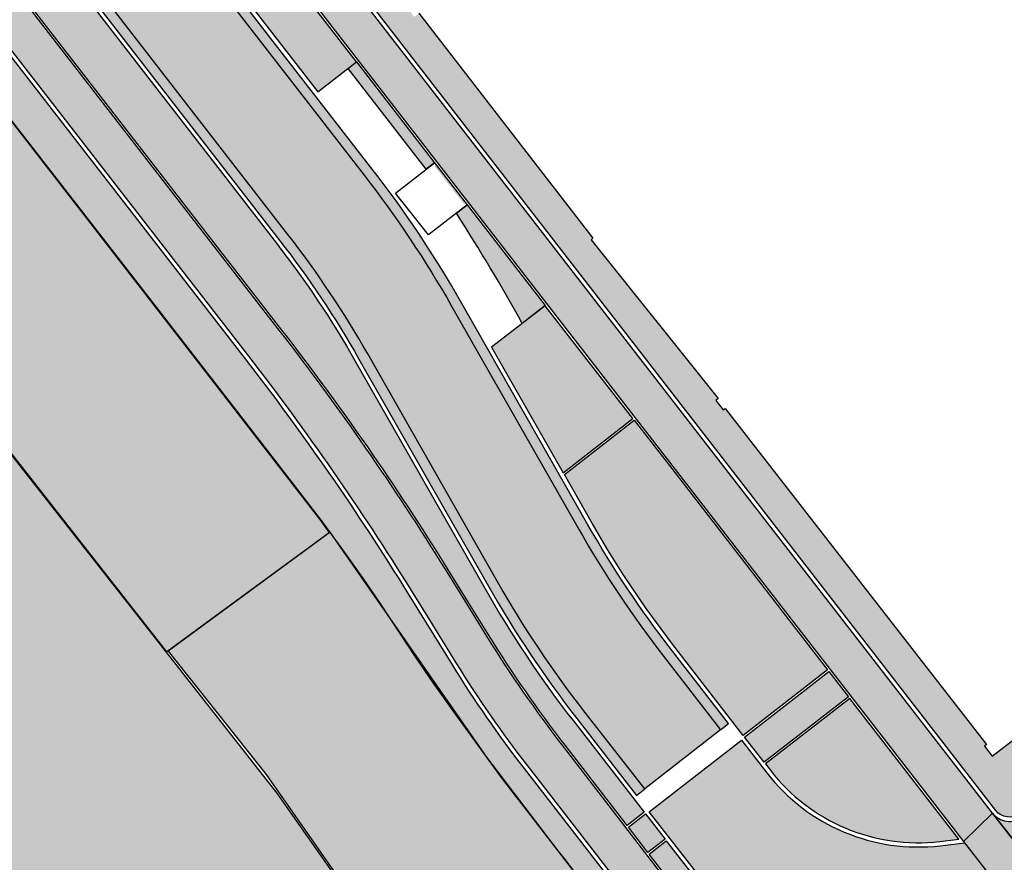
# Model space of a CAD drawing. Header units: metres. Extents: x 197051 to 198393, y 354620 to 355604.
# Tile 6 of 13: x 197310 to 197357, y 355232 to 355272. Entities that reach past the tile are written whole.
import ezdxf

# ---------------------------------------------------------------- set-up
doc = ezdxf.new("R2010")
doc.units = ezdxf.units.M
for name, color, linetype in [('Arcering fietspad', 12, 'Continuous'), ('Arcering groen', 103, 'Continuous'), ('Arcering water', 142, 'Continuous')]:
    doc.layers.add(name, color=color, linetype=linetype)
for name, color, linetype, lineweight, true_color in [('Arcering goot', 7, 'Continuous', 20, 0xb97150), ('Arcering rijbaan', 7, 'Continuous', 20, 0x45291c), ('Arcering voetpad', 7, 'Continuous', 20, 0x71432d)]:
    doc.layers.add(name, color=color, linetype=linetype, lineweight=lineweight, true_color=true_color)
for name, color, linetype, true_color in [('Arcering inrit', 7, 'Continuous', 0xc33c3c), ('Arcering uitstapstrook', 7, 'Continuous', 0x851e1e), ('Arcering verhoging', 7, 'Continuous', 0xff622e)]:
    doc.layers.add(name, color=color, linetype=linetype, true_color=true_color)
doc.layers.add('poly arcering', color=6, linetype='Continuous', plot=False)

msp = doc.modelspace()

# ---------------------------------------------------------------- hatches: boundary and pattern name
at = {"layer": 'Arcering fietspad'}
h = msp.add_hatch(color=256, dxfattribs=at)
h.dxf.hatch_style = 1
h.paths.add_polyline_path([(197243.006, 355376.791), (197250.3723138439, 355367.3329594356), (197354.6475600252, 355232.8581773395), (197356.0157610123, 355234.1943400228), (197251.2943789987, 355369.2442907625), (197248.4647816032, 355372.8236169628), (197247.5530136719, 355373.9990991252), (197245.825468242, 355376.0719062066), (197244.4431365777, 355377.8868249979), (197239.8699999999, 355383.875), (197239.253, 355381.5609999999), (197240.029, 355380.551), (197240.372, 355380.225)])
h = msp.add_hatch(color=256, dxfattribs=at)
h.dxf.hatch_style = 1
edge = h.paths.add_edge_path()
edge.add_line((197243.4837398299, 355355.0832346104), (197249.5011756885, 355347.8944287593))
edge.add_line((197249.5011756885, 355347.8944287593), (197258.2609382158, 355336.5358545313))
edge.add_line((197258.2609382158, 355336.5358545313), (197293.483186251, 355291.1486794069))
edge.add_line((197293.483186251, 355291.1486794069), (197321.0017259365, 355255.6863423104))
edge.add_arc((197219.8494682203, 355177.2502488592), 127.9999999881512, 31.783491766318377, 37.79093121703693, ccw=False)
edge.add_line((197328.6551623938, 355244.6692440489), (197329.5339542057, 355243.250985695))
edge.add_line((197329.5339542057, 355243.250985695), (197330.7679767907, 355241.2594299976))
edge.add_arc((197378.370468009, 355270.7552404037), 56.00000001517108, 211.7834917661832, 217.8203469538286)
edge.add_line((197334.1339788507, 355236.4167339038), (197344.4389167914, 355223.1270234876))
edge.add_line((197344.4389167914, 355223.1270234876), (197345.8923793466, 355224.2539034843))
edge.add_line((197345.8923793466, 355224.2539034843), (197335.8256277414, 355237.336033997))
edge.add_arc((197383.2218661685, 355274.1272909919), 60.00000006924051, 211.7834917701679, 217.8203469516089, ccw=False)
edge.add_line((197332.2191969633, 355242.5246369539), (197331.1680966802, 355244.2209792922))
edge.add_line((197331.1680966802, 355244.2209792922), (197330.2702469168, 355245.6699947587))
edge.add_arc((197219.8494682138, 355177.250248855), 129.8999999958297, 31.78349176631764, 37.7909312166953)
edge.add_line((197322.5032047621, 355256.8506280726), (197250.9809058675, 355349.0867618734))
edge.add_line((197250.9809058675, 355349.0867618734), (197244.6916292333, 355356.600325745))
edge.add_arc((197247.8355723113, 355359.2319833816), 4.099999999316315, 193.1220267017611, 219.9312318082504, ccw=False)
edge.add_line((197243.8426283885, 355358.3011779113), (197243.581117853, 355359.4229986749))
edge.add_arc((197236.8612853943, 355357.8565211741), 6.900000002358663, 13.12202671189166, 37.82841434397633)
edge.add_line((197242.3112570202, 355362.088283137), (197237.0427061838, 355368.8735070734))
edge.add_line((197237.0427061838, 355368.8735070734), (197236.8148221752, 355369.3032883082))
edge.add_line((197236.8148221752, 355369.3032883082), (197236.1934189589, 355370.0955079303))
edge.add_line((197236.1934189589, 355370.0955079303), (197235.607, 355367.8959999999))
edge.add_line((197235.607, 355367.8959999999), (197240.7371080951, 355361.3105560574))
edge.add_arc((197235.214934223, 355357.0087429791), 7.000000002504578, 11.068561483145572, 37.91884666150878, ccw=False)
edge.add_line((197242.0847213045, 355358.3526274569), (197242.196243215, 355357.7825399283))
edge.add_arc((197248.0846321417, 355358.9344409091), 6.000000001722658, 191.0685614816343, 219.9312318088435)
h = msp.add_hatch(color=256, dxfattribs=at)
h.dxf.hatch_style = 1
edge = h.paths.add_edge_path()
edge.add_line((197356.0157610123, 355234.1943400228), (197354.6475600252, 355232.8581773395))
edge.add_line((197354.6475600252, 355232.8581773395), (197360.9421151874, 355224.7679911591))
edge.add_line((197360.9421151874, 355224.7679911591), (197400.5685022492, 355173.7159279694))
edge.add_arc((197408.3890817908, 355179.7862274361), 9.899999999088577, 217.8184572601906, 248.0451360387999)
edge.add_arc((197400.9115604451, 355161.2366540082), 10.09999999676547, 37.81965442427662, 68.0451360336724, ccw=False)
edge.add_line((197408.890002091, 355167.4297524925), (197415.588812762, 355158.8740514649))
edge.add_arc((197407.6103710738, 355152.6809529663), 10.10000003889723, 7.3324448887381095, 37.81965434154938, ccw=False)
edge.add_arc((197427.4468177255, 355155.2334783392), 9.899999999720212, 187.3324448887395, 217.818457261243)
edge.add_line((197419.6262381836, 355149.1631788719), (197482.4014087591, 355068.2877266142))
edge.add_arc((197487.062158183, 355071.9053798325), 5.899999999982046, 217.8184572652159, 262.6714468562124)
edge.add_arc((197485.7990223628, 355062.0085756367), 4.077092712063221, 37.04652463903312, 82.80647187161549, ccw=False)
edge.add_line((197489.0531399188, 355064.464874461), (197489.356840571, 355064.064495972))
edge.add_line((197489.356840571, 355064.064495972), (197490.4992359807, 355065.7006626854))
edge.add_arc((197485.7865691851, 355061.9870698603), 5.999999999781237, 38.23819536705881, 82.67144685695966)
edge.add_arc((197487.0621581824, 355071.905379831), 3.999999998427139, 217.8184572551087, 262.67144686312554, ccw=False)
edge.add_line((197483.9023280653, 355069.4527335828), (197421.1271574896, 355150.3281858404))
edge.add_arc((197427.4468177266, 355155.2334783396), 8.00000000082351, 187.3324448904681, 217.8184572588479, ccw=False)
edge.add_arc((197407.6103710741, 355152.6809529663), 12.00000003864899, 7.332444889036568, 37.83947516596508)
edge.add_line((197417.0871616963, 355160.0423686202), (197410.3883510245, 355168.5980696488))
edge.add_arc((197400.9115604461, 355161.2366540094), 11.9999999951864, 37.83947523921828, 68.0451360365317)
edge.add_arc((197408.3890817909, 355179.7862274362), 7.999999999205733, 217.8184572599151, 248.0451360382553, ccw=False)
edge.add_line((197402.0694215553, 355174.8809349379), (197362.1318345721, 355226.3339278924))
edge.add_line((197362.1318345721, 355226.3339278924), (197356.6467808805, 355233.4073471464))
edge.add_line((197356.6467808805, 355233.4073471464), (197356.0157610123, 355234.1943400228))
at = {"layer": 'Arcering goot'}
h = msp.add_hatch(color=256, dxfattribs=at)
h.dxf.hatch_style = 1
h.paths.add_polyline_path([(197322.8635669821, 355261.4121574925), (197285.2851470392, 355309.8738012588, -0.02632204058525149), (197285.245327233, 355309.8394218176), (197284.9075219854, 355309.5774788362), (197322.4842460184, 355261.1180221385, -0.03525904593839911), (197326.2033926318, 355255.5523917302), (197332.2955461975, 355244.8680477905, 0.03548345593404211), (197336.4505204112, 355238.6510865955), (197339.2662734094, 355235.0237003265), (197339.6581639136, 355235.3303171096), (197336.8291280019, 355238.9461410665, -0.035479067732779), (197332.712524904, 355245.1058055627), (197326.620279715, 355255.7903101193, 0.03525904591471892)])
h = msp.add_hatch(color=256, dxfattribs=at)
h.dxf.hatch_style = 1
h.paths.add_polyline_path([(197326.8306320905, 355264.488323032), (197311.3511561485, 355284.4508666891), (197310.971835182, 355284.1567313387), (197326.4513111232, 355264.1941876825, -0.03525904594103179), (197330.5633367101, 355258.0406215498), (197336.5596538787, 355247.524355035, 0.03548344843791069), (197340.535825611, 355241.5749307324), (197343.2199698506, 355238.1170890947), (197343.5980125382, 355238.4128712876), (197340.9149955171, 355241.8692607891, -0.03548344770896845), (197336.9766321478, 355247.7621135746), (197330.9802237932, 355258.278539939, 0.03525904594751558)])
at = {"layer": 'Arcering groen'}
h = msp.add_hatch(color=256, dxfattribs=at)
h.dxf.hatch_style = 1
edge = h.paths.add_edge_path()
edge.add_line((197297.372702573, 355293.1756721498), (197322.3261956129, 355260.9954657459))
edge.add_arc((197284.9318713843, 355231.9987810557), 47.31958587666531, 29.71335350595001, 37.79107701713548, ccw=False)
edge.add_line((197326.0296896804, 355255.4532590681), (197332.1218057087, 355244.7689809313))
edge.add_arc((197378.1197024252, 355270.99672606), 52.94998693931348, 209.6915482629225, 217.8203479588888)
edge.add_line((197336.2925329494, 355238.5284490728), (197339.6246581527, 355234.2358476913))
edge.add_line((197339.6246581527, 355234.2358476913), (197338.8187826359, 355233.6102880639))
edge.add_line((197338.8187826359, 355233.6102880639), (197335.904621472, 355237.3973527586))
edge.add_arc((197383.2218661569, 355274.127290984), 59.90000005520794, 211.7834917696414, 217.8203469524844, ccw=False)
edge.add_line((197332.3042014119, 355242.5773080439), (197330.3552513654, 355245.7226658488))
edge.add_arc((197219.8494682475, 355177.2502488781), 129.9999999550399, 31.78349176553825, 37.7909312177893)
edge.add_line((197322.5822299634, 355256.9119062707), (197295.5551229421, 355291.7662735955))
edge.add_line((197295.5551229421, 355291.7662735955), (197297.372702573, 355293.1756721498))
h = msp.add_hatch(color=256, dxfattribs=at)
h.dxf.hatch_style = 1
h.paths.add_polyline_path([(197317.1723171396, 355241.7842064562), (197324.8032038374, 355247.383386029), (197324.4578881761, 355247.8723487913), (197319.7376458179, 355253.980275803), (197291.7398881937, 355290.1018808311), (197284.6465200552, 355283.2529291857), (197287.2130131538, 355279.9994517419)])
h = msp.add_hatch(color=256, dxfattribs=at)
h.dxf.hatch_style = 1
h.paths.add_polyline_path([(197329.8269785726, 355264.7055015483), (197327.9895130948, 355263.2775837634), (197329.418154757, 355261.464617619), (197331.2362203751, 355262.8850171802)])
edge = h.paths.add_edge_path()
edge.add_line((197329.7483527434, 355264.6351904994), (197331.157690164, 355262.8175676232))
edge.add_line((197331.157690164, 355262.8175676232), (197329.4185044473, 355261.464172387))
edge.add_line((197329.4185044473, 355261.464172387), (197327.9302458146, 355263.2253830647))
edge.add_line((197327.9302458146, 355263.2253830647), (197329.7479861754, 355264.6356632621))
h = msp.add_hatch(color=256, dxfattribs=at)
h.dxf.hatch_style = 1
h.paths.add_polyline_path([(197337.1868280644, 355247.7972453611), (197335.8748053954, 355250.1267502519), (197339.156988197, 355252.6718402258), (197340.8179327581, 355250.542112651), (197348.2568310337, 355240.9365585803), (197344.2852882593, 355237.8536546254), (197340.9531630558, 355242.1462560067), (197339.7208990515, 355243.8148969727), (197338.6637314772, 355245.3676856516), (197337.8962122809, 355246.5921303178)])
h = msp.add_hatch(color=256, dxfattribs=at)
h.dxf.hatch_style = 1
h.paths.add_polyline_path([(197342.1160890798, 355210.566639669), (197341.9662487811, 355210.5716337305), (197340.6130067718, 355214.6752133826), (197339.8591383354, 355220.5126131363), (197337.6898960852, 355227.1922006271), (197337.054941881, 355229.3923514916), (197336.2024640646, 355231.3007932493), (197336.3530315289, 355231.417160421), (197335.8557552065, 355232.0764579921), (197335.5832039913, 355232.4297045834), (197332.2145088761, 355236.8199581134), (197324.8425794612, 355247.4122779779), (197317.218548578, 355241.8181288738), (197321.8388769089, 355236.0091488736), (197325.6643144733, 355230.5477106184), (197328.217497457, 355226.011124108), (197330.4946445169, 355218.8024040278), (197336.429815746, 355199.2383096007), (197336.9249371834, 355196.4788415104), (197337.3323796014, 355188.8029583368), (197343.5007337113, 355189.8149955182), (197342.059, 355202.818), (197341.9419355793, 355203.8380671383)])
h = msp.add_hatch(color=256, dxfattribs=at)
h.dxf.hatch_style = 1
edge = h.paths.add_edge_path()
edge.add_line((197349.2985971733, 355239.5931667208), (197345.3277070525, 355236.5107614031))
edge.add_line((197345.3277070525, 355236.5107614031), (197345.5614459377, 355236.2096479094))
edge.add_arc((197352.5197741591, 355241.6116991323), 8.809113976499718, 217.8237362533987, 276.6030303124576)
edge.add_line((197353.5327314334, 355232.861018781), (197354.4309319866, 355232.9743536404))
edge.add_line((197354.4309319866, 355232.9743536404), (197349.2985971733, 355239.5931667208))
h = msp.add_hatch(color=256, dxfattribs=at)
h.dxf.hatch_style = 1
edge = h.paths.add_edge_path()
edge.add_line((197340.6670771, 355232.8929542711), (197342.0425373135, 355231.1210213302))
edge.add_line((197342.0425373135, 355231.1210213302), (197343.1836519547, 355229.6402824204))
edge.add_line((197343.1836519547, 355229.6402824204), (197343.9490706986, 355228.723709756))
edge.add_line((197343.9490706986, 355228.723709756), (197344.5289837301, 355228.0195887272))
edge.add_line((197344.5289837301, 355228.0195887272), (197345.3026119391, 355227.1537018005))
edge.add_line((197345.3026119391, 355227.1537018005), (197345.9912814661, 355226.4191552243))
edge.add_line((197345.9912814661, 355226.4191552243), (197346.8374211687, 355225.5279992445))
edge.add_line((197346.8374211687, 355225.5279992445), (197348.2383590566, 355224.1679823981))
edge.add_line((197348.2383590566, 355224.1679823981), (197347.994269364, 355223.9722811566))
edge.add_arc((197347.1657379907, 355225.2226953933), 1.499999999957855, 217.2644660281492, 303.528674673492, ccw=False)
edge.add_line((197345.9719642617, 355224.3144529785), (197339.855531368, 355232.2629931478))
edge.add_line((197339.855531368, 355232.2629931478), (197340.6670771, 355232.8929542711))
at = {"layer": 'Arcering inrit'}
h = msp.add_hatch(color=256, dxfattribs=at)
h.dxf.hatch_style = 1
h.paths.add_polyline_path([(197324.2717550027, 355268.1146662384), (197326.0893525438, 355269.5240416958), (197320.4113069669, 355276.8465268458), (197318.5951661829, 355275.4352793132)])
h = msp.add_hatch(color=256, dxfattribs=at)
h.dxf.hatch_style = 1
h.paths.add_polyline_path([(197334.9697274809, 355258.0622968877), (197332.448430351, 355256.1073871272), (197335.8135065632, 355250.2057596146), (197339.0967170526, 355252.7526769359)])
at = {"layer": 'Arcering rijbaan'}
h = msp.add_hatch(color=256, dxfattribs=at)
h.dxf.hatch_style = 1
edge = h.paths.add_edge_path()
edge.add_line((197340.5358256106, 355241.5749307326), (197343.2199698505, 355238.1170890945))
edge.add_line((197343.2199698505, 355238.1170890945), (197339.6581639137, 355235.3303171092))
edge.add_line((197339.6581639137, 355235.3303171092), (197336.829128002, 355238.9461410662))
edge.add_arc((197378.1197031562, 355270.9967265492), 52.26998781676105, 209.6915484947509, 217.819342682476, ccw=False)
edge.add_line((197332.7125249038, 355245.105805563), (197326.6202797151, 355255.7903101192))
edge.add_arc((197284.9304498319, 355231.9978311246), 48.00129136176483, 29.71349931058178, 37.79093121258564)
edge.add_line((197322.8635669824, 355261.4121574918), (197285.2851470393, 355309.8738012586))
edge.add_arc((197284.9389362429, 355310.2345478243), 0.50000000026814, 313.8221059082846, 352.8184572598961)
edge.add_line((197285.4350137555, 355310.1720410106), (197285.5906299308, 355311.4070693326))
edge.add_arc((197284.5984749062, 355311.5320829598), 0.9999999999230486, 352.8184572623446, 397.7909312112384)
edge.add_line((197285.3887269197, 355312.1448649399), (197284.6674350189, 355313.0750528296))
edge.add_arc((197283.8771830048, 355312.4622708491), 1.000000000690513, 37.79093121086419, 82.81845726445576)
edge.add_line((197284.0021966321, 355313.4544258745), (197282.829760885, 355313.6021552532))
edge.add_arc((197282.7672540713, 355313.1060777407), 0.5000000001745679, 82.81845725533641, 126.7493282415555)
edge.add_line((197282.468096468, 355313.5067081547), (197256.0505561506, 355347.5751290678))
edge.add_line((197256.0505561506, 355347.5751290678), (197260.1694146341, 355350.7703938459))
edge.add_line((197260.1694146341, 355350.7703938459), (197264.0533431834, 355344.6634596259))
edge.add_line((197264.0533431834, 355344.6634596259), (197308.8270982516, 355286.9226133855))
edge.add_arc((197309.1058985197, 355286.4952464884), 0.5102666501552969, 123.1191225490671, 174.3920760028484)
edge.add_line((197308.5980740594, 355286.5451100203), (197308.4843801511, 355285.3353872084))
edge.add_arc((197309.5025348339, 355285.2396975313), 1.022641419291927, 174.6309167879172, 262.8253755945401)
edge.add_line((197309.3748132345, 355284.2250632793), (197310.6192934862, 355284.0684087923))
edge.add_arc((197310.6816647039, 355284.565558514), 0.5010469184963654, 262.8491691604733, 305.3643259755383)
edge.add_line((197310.9716574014, 355284.1569606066), (197326.4513111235, 355264.1941876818))
edge.add_arc((197284.9304498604, 355231.9978311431), 52.54129132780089, 29.713499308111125, 37.79093121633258, ccw=False)
edge.add_line((197330.5633367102, 355258.0406215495), (197336.5596538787, 355247.5243550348))
edge.add_arc((197380.4118608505, 355272.5286416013), 50.48000002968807, 209.691550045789, 217.8203469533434)
at = {"layer": 'Arcering uitstapstrook'}
h = msp.add_hatch(color=256, dxfattribs=at)
h.dxf.hatch_style = 1
h.paths.add_polyline_path([(197329.3708413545, 355264.4760788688), (197325.6943309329, 355269.2173239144), (197326.0890581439, 355269.5242291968), (197329.7656310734, 355264.7830626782)])
h = msp.add_hatch(color=256, dxfattribs=at)
h.dxf.hatch_style = 1
edge = h.paths.add_edge_path()
edge.add_arc((197258.5257424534, 355215.6404288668), 86.07418701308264, 28.889014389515, 32.91131275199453)
edge.add_line((197330.7861070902, 355262.4079963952), (197331.2975678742, 355262.8074560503))
edge.add_line((197331.2975678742, 355262.8074560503), (197334.9722354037, 355258.0646791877))
edge.add_line((197334.9722354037, 355258.0646791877), (197333.8886143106, 355257.2241181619))
at = {"layer": 'Arcering verhoging'}
h = msp.add_hatch(color=256, dxfattribs=at)
h.dxf.hatch_style = 1
edge = h.paths.add_edge_path()
edge.add_arc((197283.58092524, 355147.3676481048), 100.4711249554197, 37.91916110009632, 47.86142514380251)
edge.add_line((197350.989616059, 355221.8694289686), (197348.469522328, 355224.2251472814))
edge.add_arc((197384.4769959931, 355262.6188431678), 52.63662264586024, 219.1420120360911, 226.836982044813, ccw=False)
edge.add_line((197343.6528864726, 355229.3922555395), (197339.8651497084, 355234.2528931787))
edge.add_line((197339.8651497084, 355234.2528931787), (197344.2107945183, 355237.6226192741))
edge.add_line((197344.2107945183, 355237.6226192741), (197345.4034584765, 355236.0870103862))
edge.add_arc((197352.5157278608, 355241.6020531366), 9.000004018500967, 217.7909510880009, 276.6364162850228)
edge.add_line((197353.5558448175, 355232.6623535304), (197354.696497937, 355232.79506634))
edge.add_line((197354.696497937, 355232.79506634), (197360.8686056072, 355224.8624706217))
edge.add_line((197360.8686056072, 355224.8624706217), (197360.7839589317, 355223.6484224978))
edge.add_arc((197368.764584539, 355223.0919919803), 8.000000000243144, 176.0116397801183, 221.6555328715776)
edge.add_arc((197286.0135348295, 355149.4786210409), 102.7549755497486, 37.77358749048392, 41.65553287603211, ccw=False)
edge.add_line((197367.2349176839, 355212.4204351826), (197367.9557161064, 355211.491805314))
edge.add_line((197367.9557161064, 355211.491805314), (197363.6100425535, 355208.1205854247))
edge.add_line((197363.6100425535, 355208.1205854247), (197362.8404465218, 355209.1120829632))
h = msp.add_hatch(color=256, dxfattribs=at)
h.dxf.hatch_style = 1
edge = h.paths.add_edge_path()
edge.add_arc((197362.9217921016, 355226.9470894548), 0.9999999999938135, 146.5830143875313, 217.8184572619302)
edge.add_line((197362.1318345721, 355226.3339278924), (197356.0157610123, 355234.1943400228))
edge.add_arc((197356.8055964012, 355234.8038457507), 0.9976658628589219, 217.6569033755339, 307.8488550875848)
edge.add_line((197357.4177448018, 355234.01605675), (197360.5812960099, 355236.4624349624))
edge.add_line((197360.5812960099, 355236.4624349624), (197365.2257552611, 355230.4564197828))
edge.add_line((197365.2257552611, 355230.4564197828), (197363.5079650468, 355229.1225766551))
edge.add_arc((197368.7645845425, 355223.0919919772), 8.000000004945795, 131.0773605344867, 146.5830143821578)
at = {"layer": 'Arcering voetpad'}
h = msp.add_hatch(color=256, dxfattribs=at)
h.dxf.hatch_style = 1
edge = h.paths.add_edge_path()
edge.add_line((197356.1738114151, 355234.3168964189), (197251.4999430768, 355369.3057470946))
edge.add_line((197251.4999430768, 355369.3057470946), (197251.6565931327, 355370.8706070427))
edge.add_line((197251.6565931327, 355370.8706070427), (197257.0379999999, 355364.2609999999))
edge.add_line((197257.0379999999, 355364.2609999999), (197267.231, 355351.329))
edge.add_line((197267.231, 355351.329), (197267.329, 355351.385))
edge.add_line((197267.329, 355351.385), (197274.122, 355342.324))
edge.add_line((197274.122, 355342.324), (197274.347, 355342.485))
edge.add_line((197274.347, 355342.485), (197280.185, 355334.584))
edge.add_line((197280.185, 355334.584), (197280.3034006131, 355334.6714854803))
edge.add_line((197280.3034006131, 355334.6714854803), (197281.439, 355333.213))
edge.add_line((197281.439, 355333.213), (197281.187, 355332.984))
edge.add_line((197281.187, 355332.984), (197283.81, 355329.6340000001))
edge.add_line((197283.81, 355329.6340000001), (197284.039, 355329.789))
edge.add_line((197284.039, 355329.789), (197287.765, 355325.019))
edge.add_line((197287.765, 355325.019), (197287.8728165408, 355325.0996189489))
edge.add_line((197287.8728165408, 355325.0996189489), (197290.201, 355321.986))
edge.add_line((197290.201, 355321.986), (197290.111, 355321.915))
edge.add_line((197290.111, 355321.915), (197322.581, 355279.99))
edge.add_line((197322.581, 355279.99), (197322.446, 355279.867))
edge.add_line((197322.446, 355279.867), (197328.808, 355271.6450000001))
edge.add_line((197328.808, 355271.6450000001), (197329.0283901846, 355271.8154956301))
edge.add_line((197329.0283901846, 355271.8154956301), (197337.212, 355261.2370000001))
edge.add_line((197337.212, 355261.2370000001), (197337.127, 355261.166))
edge.add_line((197337.127, 355261.166), (197343.11, 355253.699))
edge.add_line((197343.11, 355253.699), (197342.993, 355253.602))
edge.add_line((197342.993, 355253.602), (197343.343, 355253.162))
edge.add_line((197343.343, 355253.162), (197343.435, 355253.225))
edge.add_line((197343.435, 355253.225), (197355.732, 355237.418))
edge.add_line((197355.732, 355237.418), (197355.6416775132, 355237.3504544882))
edge.add_line((197355.6416775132, 355237.3504544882), (197355.992, 355236.882))
edge.add_line((197355.992, 355236.882), (197358.8718393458, 355239.080289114))
edge.add_line((197358.8718393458, 355239.080289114), (197360.6286528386, 355236.7518797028))
edge.add_line((197360.6286528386, 355236.7518797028), (197357.2953984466, 355234.1742698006))
edge.add_arc((197356.8060130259, 355234.8071220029), 0.8000000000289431, 217.7909312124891, 307.71482724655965, ccw=False)
h = msp.add_hatch(color=256, dxfattribs=at)
h.dxf.hatch_style = 1
edge = h.paths.add_edge_path()
edge.add_line((197613.1894262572, 354865.536566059), (197615.289, 354867.262))
edge.add_line((197615.289, 354867.262), (197615.481, 354872.334))
edge.add_line((197615.481, 354872.334), (197613.833, 354874.458))
edge.add_line((197613.833, 354874.458), (197613.35, 354875.072))
edge.add_line((197613.35, 354875.072), (197605.9785867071, 354884.5805037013))
edge.add_line((197605.9785867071, 354884.5805037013), (197604.024, 354887.3169999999))
edge.add_line((197604.024, 354887.3169999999), (197599.0347561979, 354893.7413139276))
edge.add_line((197599.0347561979, 354893.7413139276), (197598.894, 354893.632))
edge.add_line((197598.894, 354893.632), (197596.172, 354897.124))
edge.add_line((197596.172, 354897.124), (197596.312, 354897.2750000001))
edge.add_line((197596.312, 354897.2750000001), (197587.71, 354908.343))
edge.add_line((197587.71, 354908.343), (197587.541, 354908.21))
edge.add_line((197587.541, 354908.21), (197584.617, 354911.9480000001))
edge.add_line((197584.617, 354911.9480000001), (197584.781, 354912.1130000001))
edge.add_line((197584.781, 354912.1130000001), (197573.563, 354926.586))
edge.add_line((197573.563, 354926.586), (197572.2956190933, 354927.0370478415))
edge.add_line((197572.2956190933, 354927.0370478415), (197570.7414630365, 354929.2825533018))
edge.add_line((197570.7414630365, 354929.2825533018), (197568.489, 354932.537))
edge.add_line((197568.489, 354932.537), (197568.446, 354932.616))
edge.add_line((197568.446, 354932.616), (197565.0652967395, 354936.9006133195))
edge.add_line((197565.0652967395, 354936.9006133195), (197564.133, 354936.165))
edge.add_line((197564.133, 354936.165), (197557.833, 354943.9180000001))
edge.add_line((197557.833, 354943.9180000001), (197550.1888124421, 354953.4996590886))
edge.add_line((197550.1888124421, 354953.4996590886), (197543.233, 354962.047))
edge.add_line((197543.233, 354962.047), (197538.447, 354967.93))
edge.add_line((197538.447, 354967.93), (197536.2570000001, 354970.595))
edge.add_line((197536.2570000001, 354970.595), (197537.6356929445, 354971.9686722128))
edge.add_line((197537.6356929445, 354971.9686722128), (197537.462, 354972.143))
edge.add_line((197537.462, 354972.143), (197538.442, 354972.926))
edge.add_line((197538.442, 354972.926), (197538.245, 354973.166))
edge.add_line((197538.245, 354973.166), (197538.1139999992, 354973.0899999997))
edge.add_line((197538.1139999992, 354973.0899999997), (197535.1846588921, 354976.8495714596))
edge.add_line((197535.1846588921, 354976.8495714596), (197535.302, 354976.941))
edge.add_line((197535.302, 354976.941), (197515.257, 355003.199))
edge.add_line((197515.257, 355003.199), (197515.172, 355003.148))
edge.add_line((197515.172, 355003.148), (197507.7541922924, 355012.6435941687))
edge.add_line((197507.7541922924, 355012.6435941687), (197507.852, 355012.72))
edge.add_line((197507.852, 355012.72), (197507.469, 355013.22))
edge.add_line((197507.469, 355013.22), (197507.3610000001, 355013.143))
edge.add_line((197507.3610000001, 355013.143), (197497.648, 355025.787))
edge.add_line((197497.648, 355025.787), (197487.1360000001, 355039.216))
edge.add_line((197487.1360000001, 355039.216), (197487.2500000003, 355039.3100000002))
edge.add_line((197487.2500000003, 355039.3100000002), (197485.8094999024, 355041.2144927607))
edge.add_line((197485.8094999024, 355041.2144927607), (197485.477, 355040.963))
edge.add_line((197485.477, 355040.963), (197483.7485258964, 355043.1617936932))
edge.add_line((197483.7485258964, 355043.1617936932), (197484.037, 355043.4180000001))
edge.add_line((197484.037, 355043.4180000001), (197476.126, 355053.5860000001))
edge.add_line((197476.126, 355053.5860000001), (197471.3, 355059.8610000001))
edge.add_line((197471.3, 355059.8610000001), (197471.26, 355059.822))
edge.add_line((197471.26, 355059.822), (197461.369, 355072.494))
edge.add_line((197461.369, 355072.494), (197461.241, 355072.4400000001))
edge.add_line((197461.241, 355072.4400000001), (197455.944, 355079.174))
edge.add_line((197455.944, 355079.174), (197455.981, 355079.258))
edge.add_line((197455.981, 355079.258), (197453.723, 355082.153))
edge.add_line((197453.723, 355082.153), (197453.819, 355082.221))
edge.add_line((197453.819, 355082.221), (197447.2684241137, 355090.3819799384))
edge.add_line((197447.2684241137, 355090.3819799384), (197447.403, 355090.49))
edge.add_line((197447.403, 355090.49), (197439.09, 355100.957))
edge.add_line((197439.09, 355100.957), (197426.162, 355117.5730000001))
edge.add_line((197426.162, 355117.5730000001), (197426.2199999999, 355117.67))
edge.add_line((197426.2199999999, 355117.67), (197418.821, 355127.312))
edge.add_line((197418.821, 355127.312), (197382.704, 355173.364))
edge.add_line((197382.704, 355173.364), (197355.806059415, 355207.9079236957))
edge.add_line((197355.806059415, 355207.9079236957), (197355.819, 355207.9180000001))
edge.add_line((197355.819, 355207.9180000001), (197355.565, 355208.2380000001))
edge.add_line((197355.565, 355208.2380000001), (197355.3739162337, 355208.4704484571))
edge.add_line((197355.3739162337, 355208.4704484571), (197355.5109222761, 355208.5257180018))
edge.add_line((197355.5109222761, 355208.5257180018), (197352.5933733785, 355211.7531830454))
edge.add_line((197352.5933733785, 355211.7531830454), (197350.6368605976, 355213.5231001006))
edge.add_line((197350.6368605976, 355213.5231001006), (197348.7328767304, 355215.5405912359))
edge.add_line((197348.7328767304, 355215.5405912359), (197348.0453434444, 355216.3494454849))
edge.add_line((197348.0453434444, 355216.3494454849), (197346.9174612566, 355217.7916350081))
edge.add_line((197346.9174612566, 355217.7916350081), (197344.8765198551, 355220.3688849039))
edge.add_line((197344.8765198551, 355220.3688849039), (197342.7572303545, 355223.1239042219))
edge.add_line((197342.7572303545, 355223.1239042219), (197332.9171082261, 355235.8665838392))
edge.add_line((197332.9171082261, 355235.8665838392), (197332.1234570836, 355236.9489055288))
edge.add_line((197332.1234570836, 355236.9489055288), (197330.7616763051, 355238.8367216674))
edge.add_line((197330.7616763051, 355238.8367216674), (197329.7098407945, 355240.3149933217))
edge.add_line((197329.7098407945, 355240.3149933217), (197328.8601595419, 355241.543732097))
edge.add_line((197328.8601595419, 355241.543732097), (197328.1723575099, 355242.5901512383))
edge.add_line((197328.1723575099, 355242.5901512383), (197327.1941327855, 355244.0656587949))
edge.add_line((197327.1941327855, 355244.0656587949), (197326.3854394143, 355245.2686229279))
edge.add_line((197326.3854394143, 355245.2686229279), (197325.4871324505, 355246.5197397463))
edge.add_line((197325.4871324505, 355246.5197397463), (197324.4420902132, 355247.9569064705))
edge.add_line((197324.4420902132, 355247.9569064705), (197322.3837853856, 355250.6200083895))
edge.add_line((197322.3837853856, 355250.6200083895), (197315.9291948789, 355258.9587151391))
edge.add_line((197315.9291948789, 355258.9587151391), (197296.2426778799, 355284.305077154))
edge.add_line((197296.2426778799, 355284.305077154), (197288.3909493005, 355294.4577198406))
edge.add_line((197288.3909493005, 355294.4577198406), (197286.3792248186, 355297.2594894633))
edge.add_line((197286.3792248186, 355297.2594894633), (197285.5319152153, 355298.4952502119))
edge.add_line((197285.5319152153, 355298.4952502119), (197282.4132024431, 355303.0437444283))
edge.add_line((197282.4132024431, 355303.0437444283), (197282.144, 355303.4450000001))
edge.add_line((197282.144, 355303.4450000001), (197279.767, 355306.48))
edge.add_line((197279.767, 355306.48), (197279.798, 355306.505))
edge.add_line((197279.798, 355306.505), (197277.2960000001, 355309.603))
edge.add_line((197277.2960000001, 355309.603), (197271.01, 355317.903))
edge.add_line((197271.01, 355317.903), (197271.0819999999, 355317.944))
edge.add_line((197271.0819999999, 355317.944), (197270.763, 355318.341))
edge.add_line((197270.763, 355318.341), (197270.374, 355318.017))
edge.add_line((197270.374, 355318.017), (197270.468, 355317.879))
edge.add_line((197270.468, 355317.879), (197268.559, 355316.2460000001))
edge.add_line((197268.559, 355316.2460000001), (197264.624, 355321.347))
edge.add_line((197264.624, 355321.347), (197265.762, 355322.2519999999))
edge.add_line((197265.762, 355322.2519999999), (197263.572, 355325.082))
edge.add_line((197263.572, 355325.082), (197262.416, 355324.2079999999))
edge.add_line((197262.416, 355324.2079999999), (197251.9925, 355337.7225))
edge.add_line((197251.9925, 355337.7225), (197250.0196748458, 355340.2851100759))
edge.add_line((197250.0196748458, 355340.2851100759), (197251.1287997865, 355341.1625711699))
edge.add_line((197251.1287997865, 355341.1625711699), (197248.7940000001, 355344.219))
edge.add_line((197248.7940000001, 355344.219), (197247.638, 355343.366))
edge.add_line((197247.638, 355343.366), (197240.016, 355353.247))
edge.add_line((197240.016, 355353.247), (197236.7210000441, 355359.5639999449))
edge.add_line((197236.7210000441, 355359.5639999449), (197234.217, 355362.687))
edge.add_line((197234.217, 355362.687), (197235.5423143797, 355367.6535918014))
edge.add_line((197235.5423143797, 355367.6535918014), (197240.5793316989, 355361.1876471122))
edge.add_arc((197235.2149342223, 355357.0087429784), 6.800000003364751, 11.06856148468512, 37.91884666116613, ccw=False)
edge.add_line((197241.8884416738, 355358.3142307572), (197241.9999635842, 355357.744143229))
edge.add_arc((197248.0846321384, 355358.9344409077), 6.199999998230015, 191.068561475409, 219.9312318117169)
edge.add_line((197243.3303767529, 355354.9548610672), (197249.345414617, 355347.7689200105))
edge.add_line((197249.345414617, 355347.7689200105), (197320.8436755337, 355255.5637859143))
edge.add_arc((197219.8494682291, 355177.2502488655), 127.7999999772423, 31.78349176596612, 37.79093121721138, ccw=False)
edge.add_line((197328.4851534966, 355244.5639018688), (197330.5979678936, 355241.1540878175))
edge.add_arc((197378.3704679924, 355270.7552403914), 56.1999999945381, 211.7834917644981, 217.8202447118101)
edge.add_line((197333.9759298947, 355236.2941756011), (197348.3096434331, 355217.7905610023))
edge.add_arc((197375.3464982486, 355238.734497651), 34.20000000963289, 217.7629378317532, 229.2870154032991)
edge.add_line((197353.0388574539, 355212.811358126), (197353.7235259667, 355212.2221802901))
edge.add_arc((197334.2858740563, 355189.6341815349), 29.79999999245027, 37.81845726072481, 49.28701540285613, ccw=False)
edge.add_line((197357.8266084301, 355207.9063960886), (197476.4724562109, 355055.0507923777))
edge.add_line((197476.4724562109, 355055.0507923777), (197543.0599657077, 354969.2641927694))
edge.add_arc((197535.3216156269, 354963.2566836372), 9.796541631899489, 11.957824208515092, 37.823242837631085, ccw=False)
edge.add_line((197544.9055760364, 354965.2864449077), (197545.1850224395, 354963.9673996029))
edge.add_arc((197555.1635493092, 354966.081400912), 10.20000000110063, 191.9615383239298, 219.1301105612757)
edge.add_line((197547.2512577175, 354959.6443486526), (197559.6044996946, 354944.4599989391))
edge.add_arc((197567.5167912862, 354950.8970511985), 10.20000000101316, 219.1301105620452, 244.5858290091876)
edge.add_arc((197558.9336204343, 354932.8324676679), 9.799999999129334, 37.81717782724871, 64.5858290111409, ccw=False)
edge.add_line((197566.6753384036, 354938.8412781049), (197615.3941991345, 354876.0730423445))
edge.add_arc((197609.2325085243, 354871.2902682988), 7.800087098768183, 6.032363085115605, 37.8190194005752, ccw=False)
edge.add_arc((197627.1329259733, 354873.1818696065), 10.1999990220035, 186.0321865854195, 217.8160709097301)
edge.add_line((197619.0750994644, 354866.9279578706), (197619.5464022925, 354866.3207096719))
edge.add_line((197619.5464022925, 354866.3207096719), (197619.2457160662, 354866.061402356))
edge.add_line((197619.2457160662, 354866.061402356), (197615.3615927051, 354862.8941420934))
edge.add_line((197615.3615927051, 354862.8941420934), (197613.1896667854, 354865.5362734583))
edge.add_line((197613.1896667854, 354865.5362734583), (197613.1894262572, 354865.536566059))
h = msp.add_hatch(color=256, dxfattribs=at)
h.dxf.hatch_style = 1
h.paths.add_polyline_path([(197348.3181092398, 355240.8575333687), (197349.2372823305, 355239.6721551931), (197345.2663882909, 355236.5897551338), (197344.3466070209, 355237.7746608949)])
h = msp.add_hatch(color=256, dxfattribs=at)
h.dxf.hatch_style = 1
h.paths.add_polyline_path([(197339.6859769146, 355234.156853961), (197340.6057583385, 355232.9719480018), (197339.7945461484, 355232.3422457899), (197338.8797678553, 355233.5310354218)])
at = {"layer": 'Arcering water'}
h = msp.add_hatch(color=256, dxfattribs=at)
h.dxf.hatch_style = 1
h.paths.add_polyline_path([(197233.8488502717, 355302.1607484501), (197255.4177233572, 355299.1476289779), (197268.0165689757, 355294.176304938), (197273.1186185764, 355292.602441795), (197282.250866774, 355286.186329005), (197322.3380310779, 355235.1363849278), (197325.6341895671, 355230.4526057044), (197328.1735384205, 355225.9546610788), (197332.5291191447, 355212.5152695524), (197335.5999019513, 355201.6537579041), (197336.9777118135, 355196.4890915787), (197337.4119442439, 355188.6962975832), (197337.0117222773, 355184.6112027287), (197334.5429930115, 355177.876213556), (197308.8790535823, 355180.096688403), (197306.5232758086, 355202.2623475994), (197303.7639200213, 355213.4383204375), (197298.2400068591, 355226.1145188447), (197289.2230577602, 355237.3125936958), (197278.3068220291, 355250.3763179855), (197265.0160028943, 355264.5359376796), (197256.3544416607, 355270.3806333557), (197239.0090475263, 355277.5046293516), (197228.1580533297, 355280.7806773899)])

# ---------------------------------------------------------------- linework, layer by layer
at = {"layer": 'poly arcering', "flags": 128}
for points in [[(197243.006, 355376.791), (197250.3723138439, 355367.3329594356), (197354.6475600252, 355232.8581773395), (197356.0157610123, 355234.1943400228), (197251.2943789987, 355369.2442907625), (197248.4647816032, 355372.8236169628), (197247.5530136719, 355373.9990991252), (197245.825468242, 355376.0719062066), (197244.4431365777, 355377.8868249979), (197239.8699999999, 355383.875), (197239.253, 355381.5609999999), (197240.029, 355380.551), (197240.372, 355380.225)], [(197233.8488502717, 355302.1607484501), (197255.4177233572, 355299.1476289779), (197268.0165689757, 355294.176304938), (197273.1186185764, 355292.602441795), (197282.250866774, 355286.186329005), (197322.3380310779, 355235.1363849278), (197325.6341895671, 355230.4526057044), (197328.1735384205, 355225.9546610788), (197332.5291191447, 355212.5152695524), (197335.5999019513, 355201.6537579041), (197336.9777118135, 355196.4890915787), (197337.4119442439, 355188.6962975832), (197337.0117222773, 355184.6112027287), (197334.5429930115, 355177.876213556), (197308.8790535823, 355180.096688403), (197306.5232758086, 355202.2623475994), (197303.7639200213, 355213.4383204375), (197298.2400068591, 355226.1145188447), (197289.2230577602, 355237.3125936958), (197278.3068220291, 355250.3763179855), (197265.0160028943, 355264.5359376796), (197256.3544416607, 355270.3806333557), (197239.0090475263, 355277.5046293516), (197228.1580533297, 355280.7806773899)], [(197317.1692525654, 355241.7881155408), (197287.2130131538, 355279.9994517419), (197284.6465200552, 355283.2529291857), (197291.7398881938, 355290.1018808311), (197319.7376458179, 355253.980275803), (197324.4578881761, 355247.8723487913), (197324.8032038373, 355247.3833860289)], [(197324.2717550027, 355268.1146662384), (197326.0893525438, 355269.5240416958), (197320.4113069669, 355276.8465268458), (197318.5951661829, 355275.4352793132)], [(197329.3708413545, 355264.4760788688), (197325.6943309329, 355269.2173239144), (197326.0890581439, 355269.5242291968), (197329.7656310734, 355264.7830626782)], [(197327.9298334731, 355263.3595749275), (197329.7656303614, 355264.7830621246), (197331.297542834, 355262.8074366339), (197329.4740309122, 355261.3934750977)], [(197334.9697274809, 355258.0622968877), (197332.448430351, 355256.1073871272), (197335.8135065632, 355250.2057596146), (197339.0967170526, 355252.7526769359)], [(197348.3181092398, 355240.8575333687), (197349.2372823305, 355239.6721551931), (197345.2663882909, 355236.5897551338), (197344.3466070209, 355237.7746608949)], [(197339.6859769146, 355234.156853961), (197340.6057583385, 355232.9719480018), (197339.7945461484, 355232.3422457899), (197338.8797678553, 355233.5310354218)]]:
    msp.add_lwpolyline(points, close=True, dxfattribs=at)
for points in [[(197356.1738114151, 355234.3168964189), (197251.4999430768, 355369.3057470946)], [(197337.1868280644, 355247.7972453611), (197335.8748053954, 355250.1267502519), (197339.156988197, 355252.6718402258), (197340.8179327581, 355250.5421126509), (197340.8179327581, 355250.542112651), (197348.2568310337, 355240.9365585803), (197344.2852882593, 355237.8536546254), (197340.9531630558, 355242.1462560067), (197339.7208990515, 355243.8148969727), (197338.6637314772, 355245.3676856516), (197337.8962122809, 355246.5921303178), (197337.1868280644, 355247.7972453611)]]:
    msp.add_lwpolyline(points, dxfattribs=at)
for points in [[(197243.4837398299, 355355.0832346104), (197249.5011756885, 355347.8944287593), (197258.2609382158, 355336.5358545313), (197293.483186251, 355291.1486794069), (197321.0017259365, 355255.6863423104, -0.02621840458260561), (197328.6551623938, 355244.6692440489), (197329.5339542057, 355243.250985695), (197330.7679767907, 355241.2594299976, 0.02634684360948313), (197334.1339788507, 355236.4167339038), (197344.4389167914, 355223.1270234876), (197345.8923793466, 355224.2539034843), (197335.8256277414, 355237.336033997, -0.02634684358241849), (197332.2191969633, 355242.5246369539), (197331.1680966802, 355244.2209792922), (197330.2702469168, 355245.6699947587, 0.0262184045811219), (197322.5032047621, 355256.8506280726), (197250.9809058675, 355349.0867618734), (197244.6916292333, 355356.600325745, -0.1175137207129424), (197243.8426283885, 355358.3011779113), (197243.581117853, 355359.4229986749, 0.1082215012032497), (197242.3112570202, 355362.088283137), (197237.0427061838, 355368.8735070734)], [(197329.0283901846, 355271.8154956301), (197337.212, 355261.2370000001), (197337.127, 355261.166), (197343.11, 355253.699), (197342.993, 355253.602), (197343.343, 355253.162), (197343.435, 355253.225), (197355.732, 355237.418), (197355.6416775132, 355237.3504544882), (197355.992, 355236.882), (197358.8718393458, 355239.080289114), (197360.6286528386, 355236.7518797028), (197357.2953984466, 355234.1742698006, -0.4138245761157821), (197356.1738114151, 355234.3168964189)], [(197410.3883510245, 355168.5980696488, 0.1325655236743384), (197405.3980732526, 355172.3663980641, -0.132658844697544), (197402.0694215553, 355174.8809349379), (197402.0694215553, 355174.8809349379), (197362.1318345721, 355226.3339278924), (197356.6467808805, 355233.4073471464), (197356.0157610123, 355234.1943400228), (197354.6475600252, 355232.8581773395), (197360.9421151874, 355224.7679911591), (197400.5685022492, 355173.7159279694), (197400.5685022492, 355173.7159279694, 0.1326588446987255), (197404.6877087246, 355170.604188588), (197404.6877087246, 355170.6041885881, -0.1326535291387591), (197408.890002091, 355167.4297524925)]]:
    msp.add_lwpolyline(points, format="xyb", dxfattribs=at)
at = {"layer": 'poly arcering'}
for points in [[(197249.345414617, 355347.7689200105), (197320.8436755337, 355255.5637859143, -0.02621840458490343), (197328.4851534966, 355244.5639018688), (197330.5979678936, 355241.1540878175, 0.02634639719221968), (197333.9759298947, 355236.2941756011), (197348.3096434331, 355217.7905610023, 0.05032569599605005), (197353.0388574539, 355212.811358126), (197353.7235259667, 355212.2221802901, -0.05008283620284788), (197357.8266084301, 355207.9063960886), (197476.4724562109, 355055.0507923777)], [(197310.9716574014, 355284.1569606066), (197326.4513111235, 355264.1941876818, -0.03525904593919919), (197330.5633367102, 355258.0406215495), (197336.5596538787, 355247.5243550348, 0.03548344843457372), (197340.5358256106, 355241.5749307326), (197343.2199698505, 355238.1170890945), (197339.6581639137, 355235.3303171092), (197336.829128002, 355238.9461410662, -0.03547906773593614), (197332.7125249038, 355245.105805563), (197326.6202797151, 355255.7903101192, 0.03525904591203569), (197322.8635669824, 355261.4121574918), (197285.2851470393, 355309.8738012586, 0.1718150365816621)]]:
    msp.add_lwpolyline(points, format="xyb", dxfattribs=at)
for points in [[(197322.8635669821, 355261.4121574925), (197285.2851470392, 355309.8738012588, -0.02632204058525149), (197285.245327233, 355309.8394218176), (197284.9075219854, 355309.5774788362), (197322.4842460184, 355261.1180221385, -0.03525904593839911), (197326.2033926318, 355255.5523917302), (197332.2955461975, 355244.8680477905, 0.03548345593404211), (197336.4505204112, 355238.6510865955), (197339.2662734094, 355235.0237003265), (197339.6581639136, 355235.3303171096), (197336.8291280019, 355238.9461410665, -0.035479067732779), (197332.712524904, 355245.1058055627), (197326.620279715, 355255.7903101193, 0.03525904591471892), (197322.8635669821, 355261.4121574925)], [(197326.8306320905, 355264.488323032), (197311.3511561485, 355284.4508666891), (197310.971835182, 355284.1567313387), (197326.4513111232, 355264.1941876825, -0.03525904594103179), (197330.5633367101, 355258.0406215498), (197336.5596538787, 355247.524355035, 0.03548344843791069), (197340.535825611, 355241.5749307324), (197343.2199698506, 355238.1170890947), (197343.5980125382, 355238.4128712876), (197340.9149955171, 355241.8692607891, -0.03548344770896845), (197336.9766321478, 355247.7621135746), (197330.9802237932, 355258.278539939, 0.03525904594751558), (197326.8306320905, 355264.488323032)]]:
    msp.add_lwpolyline(points, format="xyb", close=True, dxfattribs=at)
at = {"layer": 'poly arcering', "flags": 128}
for points in [[(197297.372702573, 355293.1756721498), (197322.3261956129, 355260.9954657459, -0.03526031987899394), (197326.0296896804, 355255.4532590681), (197332.1218057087, 355244.7689809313, 0.03548346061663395), (197336.2925329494, 355238.5284490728), (197339.6246581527, 355234.2358476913), (197338.8187826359, 355233.6102880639), (197335.904621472, 355237.3973527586, -0.02634684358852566), (197332.3042014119, 355242.5773080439), (197330.3552513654, 355245.7226658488, 0.02621840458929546), (197322.5822299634, 355256.9119062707), (197295.5551229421, 355291.7662735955)], [(197333.8886143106, 355257.2241181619, 0.0175523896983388), (197330.7861070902, 355262.4079963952), (197331.2975678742, 355262.8074560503), (197334.9722354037, 355258.0646791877)], [(197349.2985971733, 355239.5931667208), (197345.3277070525, 355236.5107614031), (197345.5614459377, 355236.2096479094, 0.2622485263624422), (197353.5327314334, 355232.861018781), (197354.4309319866, 355232.9743536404)], [(197362.8404465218, 355209.1120829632, 0.04340854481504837), (197350.989616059, 355221.8694289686), (197348.469522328, 355224.2251472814, -0.03358826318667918), (197343.6528864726, 355229.3922555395), (197339.8651497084, 355234.2528931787), (197344.2107945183, 355237.6226192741), (197345.4034584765, 355236.0870103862, 0.2625571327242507), (197353.5558448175, 355232.6623535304), (197354.696497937, 355232.79506634), (197360.8686056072, 355224.8624706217), (197360.7839589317, 355223.6484224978, 0.2018346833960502), (197362.7873506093, 355217.7747864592, -0.01693980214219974), (197367.2349176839, 355212.4204351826), (197367.9557161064, 355211.491805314), (197363.6100425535, 355208.1205854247)], [(197362.0871074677, 355227.4978176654, 0.3212354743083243), (197362.1318345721, 355226.3339278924), (197356.0157610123, 355234.1943400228, 0.4151951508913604), (197357.4177448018, 355234.01605675), (197360.5812960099, 355236.4624349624), (197365.2257552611, 355230.4564197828), (197363.5079650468, 355229.1225766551, 0.06775959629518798)], [(197340.6670771, 355232.8929542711), (197342.0425373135, 355231.1210213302), (197343.1836519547, 355229.6402824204), (197343.9490706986, 355228.723709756), (197344.5289837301, 355228.0195887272), (197345.3026119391, 355227.1537018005), (197345.9912814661, 355226.4191552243), (197346.8374211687, 355225.5279992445), (197348.2383590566, 355224.1679823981), (197347.994269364, 355223.9722811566, -0.3952427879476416), (197345.9719642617, 355224.3144529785), (197339.855531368, 355232.2629931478)]]:
    msp.add_lwpolyline(points, format="xyb", close=True, dxfattribs=at)
at = {"layer": 'poly arcering'}
msp.add_lwpolyline([(197342.7572303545, 355223.1239042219), (197332.9171082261, 355235.8665838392), (197332.1234570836, 355236.9489055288), (197330.7616763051, 355238.8367216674), (197329.7098407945, 355240.3149933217), (197328.8601595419, 355241.543732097), (197328.1723575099, 355242.5901512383), (197327.1941327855, 355244.0656587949), (197326.3854394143, 355245.2686229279), (197325.4871324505, 355246.5197397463), (197324.4420902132, 355247.9569064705), (197322.3837853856, 355250.6200083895), (197315.9291948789, 355258.9587151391), (197296.2426778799, 355284.305077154)], dxfattribs=at)
msp.add_lwpolyline([(197342.1160890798, 355210.566639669), (197341.9662487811, 355210.5716337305), (197340.6130067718, 355214.6752133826), (197339.8591383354, 355220.5126131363), (197337.6898960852, 355227.1922006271), (197337.054941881, 355229.3923514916), (197336.2024640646, 355231.3007932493), (197336.363130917, 355231.4249658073), (197335.8557552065, 355232.0764579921), (197335.5832039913, 355232.4297045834), (197332.2145088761, 355236.8199581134), (197324.8425794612, 355247.4122779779), (197317.218548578, 355241.8181288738), (197321.8388769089, 355236.0091488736), (197325.6643144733, 355230.5477106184), (197328.217497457, 355226.011124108), (197330.4946445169, 355218.8024040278), (197336.429815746, 355199.2383096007), (197336.9249371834, 355196.4788415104), (197337.3323796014, 355188.8029583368), (197343.5007337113, 355189.8149955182), (197342.059, 355202.818), (197341.9419355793, 355203.8380671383)], close=True, dxfattribs=at)

doc.saveas('drawing.dxf')
